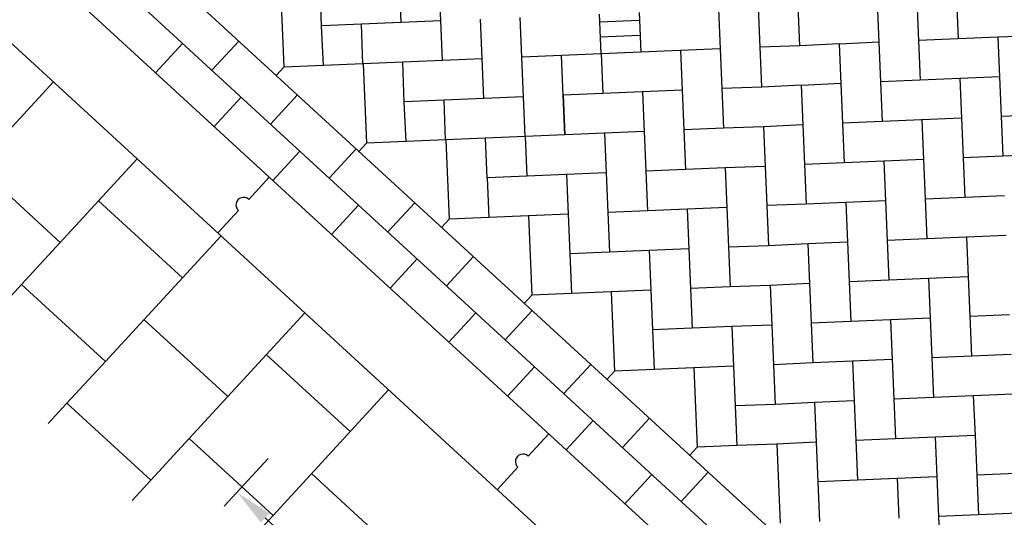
# Model space of a CAD drawing. Header units: metres. Extents: x 111546 to 149831, y 498798 to 507863.
# Tile 105 of 256: x 113039.12 to 113041.71, y 500888.84 to 500890.15. Entities that reach past the tile are written whole.
import ezdxf

# ---------------------------------------------------------------- set-up
doc = ezdxf.new("R2010")
doc.units = ezdxf.units.M
for name, color, linetype in [('0-maatvoering', 3, 'Continuous'), ('3-arcering witte steen', 3, 'Continuous'), ('3-opsluiting', 2, 'Continuous'), ('3-steen', 3, 'Continuous'), ('3-tegels', 3, 'Continuous')]:
    doc.layers.add(name, color=color, linetype=linetype)
doc.styles.add('Zaanstad', font='ARIALN.TTF')
doc.dimstyles.new('1-50', dxfattribs={"dimtxt": 0.1, "dimasz": 0.1, "dimexe": 0.05, "dimexo": 0.05, "dimgap": 0.025, "dimtad": 1, "dimzin": 0, "dimdsep": 46, "dimtxsty": 'Zaanstad', "dimcen": 0, "dimclrd": 256, "dimclre": 256, "dimclrt": 256, "dimadec": 0, "dimazin": 0, "dimtfac": 1, "dimtofl": 0, "dimtmove": 0, "dimatfit": 3, "dimfxl": 1, "dimtfill": 1, "dimtolj": 1, "dimtzin": 0, "dimlwd": -1, "dimlwe": -1, "dimarcsym": 0})

# ---------------------------------------------------------------- blocks, each defined once
blk = doc.blocks.new('*D610')
at = {"layer": '0-maatvoering', "transparency": 16777216}
for p, q in [((113039.7711, 500888.9928), (113039.6554, 500888.867)), ((113039.7629, 500888.8361), (113041.4563, 500887.2797)), ((113041.6117, 500887.3011), (113041.4961, 500887.1752))]:
    blk.add_line(p, q, dxfattribs=at)
for points in [[(113039.7742, 500888.8484), (113039.7516, 500888.8238), (113039.6893, 500888.9038)], [(113041.4676, 500887.292), (113041.445, 500887.2674), (113041.5299, 500887.212)]]:
    blk.add_solid(points, dxfattribs=at)
at = {"layer": 'Defpoints', "color": 0, "transparency": 16777216}
for p in [(113039.8049, 500889.0296), (113041.6456, 500887.3379), (113041.5299, 500887.212)]:
    blk.add_point(p, dxfattribs=at)
at = {"layer": '0-maatvoering', "transparency": 16777216, "insert": (113040.6611, 500888.1139), "char_height": 0.1, "attachment_point": 5, "rotation": 317.4144, "style": 'Zaanstad', "bg_fill": 3, "box_fill_scale": 1.1, "bg_fill_color": 9, "bg_fill_true_color": 13158600, "bg_fill_transparency": 0}
blk.add_mtext('\\A1;minimaal 2.50', dxfattribs=at)
blk = doc.blocks.new('*D611')
at = {"layer": '0-maatvoering', "transparency": 16777216}
for p, q in [((113038.0916, 500889.0274), (113038.4257, 500889.391)), ((113038.4655, 500889.2865), (113039.246, 500888.5692)), ((113039.0193, 500888.1748), (113039.3534, 500888.5384))]:
    blk.add_line(p, q, dxfattribs=at)
for points in [[(113038.4768, 500889.2988), (113038.4542, 500889.2743), (113038.3919, 500889.3542)], [(113039.2572, 500888.5815), (113039.2347, 500888.557), (113039.3196, 500888.5016)]]:
    blk.add_solid(points, dxfattribs=at)
at = {"layer": 'Defpoints', "color": 0, "transparency": 16777216}
for p in [(113038.0577, 500888.9906), (113039.3196, 500888.5016), (113038.9854, 500888.138)]:
    blk.add_point(p, dxfattribs=at)
at = {"layer": '0-maatvoering', "transparency": 16777216, "insert": (113038.9072, 500888.9839), "char_height": 0.1, "attachment_point": 5, "rotation": 317.4144, "style": 'Zaanstad', "bg_fill": 3, "box_fill_scale": 1.1, "bg_fill_color": 9, "bg_fill_true_color": 13158600, "bg_fill_transparency": 0}
blk.add_mtext('\\A1;1.26', dxfattribs=at)

msp = doc.modelspace()

# ---------------------------------------------------------------- linework, layer by layer
at = {"layer": '3-arcering witte steen'}
for p, q in [((113040.6442, 500890.1446), (113040.7487, 500890.149)), ((113040.6459, 500890.1047), (113040.7504, 500890.1091))]:
    msp.add_line(p, q, dxfattribs=at)
at = {"layer": '3-opsluiting'}
for p, q in [((113038.5606, 500890.85), (113042.4081, 500887.3138)), ((113038.4252, 500890.7027), (113042.2728, 500887.1665)), ((113039.7198, 500889.6759), (113039.774, 500889.7348)), ((113039.6386, 500889.5876), (113039.6927, 500889.6465)), ((113040.4561, 500888.9992), (113040.5102, 500889.0581)), ((113040.3749, 500888.9109), (113040.429, 500888.9698))]:
    msp.add_line(p, q, dxfattribs=at)
for centre in [(113039.7062, 500889.6613), (113040.4425, 500888.9846)]:
    msp.add_arc(centre, 0.02, 47.1284, 227.7004, dxfattribs=at)
at = {"layer": '3-steen'}
for p, q in [((113038.6212, 500891.0796), (113042.5502, 500887.4684)), ((113038.6316, 500890.9273), (113042.4792, 500887.3911)), ((113040.2258, 500890.1467), (113040.2214, 500890.2512)), ((113039.8032, 500890.2336), (113039.8076, 500890.129)), ((113039.9115, 500890.1327), (113039.9077, 500890.238)), ((113040.1213, 500890.1423), (113040.1168, 500890.2468)), ((113041.4805, 500890.1996), (113041.4849, 500890.095)), ((113041.5851, 500890.204), (113041.5895, 500890.0994)), ((113040.9577, 500890.1775), (113040.9621, 500890.073)), ((113041.0623, 500890.1819), (113041.0667, 500890.0774)), ((113041.1668, 500890.1863), (113041.1713, 500890.0818)), ((113041.376, 500890.1952), (113041.3804, 500890.0906)), ((113040.3348, 500890.0465), (113040.3304, 500890.1511)), ((113040.4393, 500890.0509), (113040.4349, 500890.1555)), ((113040.6485, 500890.0597), (113040.6441, 500890.1643)), ((113040.7486, 500890.1687), (113040.753, 500890.0641)), ((113039.8076, 500890.129), (113039.812, 500890.0245)), ((113039.9165, 500890.0289), (113039.9115, 500890.1327)), ((113040.0167, 500890.1378), (113039.9121, 500890.1334)), ((113040.1213, 500890.1423), (113040.0167, 500890.1378)), ((113040.0204, 500890.0325), (113040.0167, 500890.1378)), ((113040.2258, 500890.1467), (113040.1213, 500890.1423)), ((113040.2302, 500890.0421), (113040.2258, 500890.1467)), ((113041.5895, 500890.0994), (113041.4849, 500890.095)), ((113041.694, 500890.1038), (113041.5895, 500890.0994)), ((113041.7986, 500890.1082), (113041.694, 500890.1038)), ((113041.694, 500890.1038), (113041.6985, 500889.9993)), ((113039.4743, 500890.0102), (113039.5453, 500890.0875)), ((113039.6227, 500890.0165), (113039.6937, 500890.0938)), ((113040.9621, 500890.073), (113040.8576, 500890.0686)), ((113040.9621, 500890.073), (113040.9665, 500889.9684)), ((113041.172, 500890.0811), (113041.0667, 500890.0774)), ((113041.0667, 500890.0774), (113041.0711, 500889.9728)), ((113041.2758, 500890.0862), (113041.172, 500890.0811)), ((113041.2758, 500890.0862), (113041.2802, 500889.9816)), ((113041.3804, 500890.0906), (113041.2765, 500890.0855)), ((113041.3804, 500890.0906), (113041.3848, 500889.986)), ((113041.4849, 500890.095), (113041.4893, 500889.9904)), ((113040.3348, 500890.0465), (113040.2302, 500890.0421)), ((113040.3392, 500889.942), (113040.3348, 500890.0465)), ((113040.5439, 500890.0553), (113040.4393, 500890.0509)), ((113040.4437, 500889.9464), (113040.4393, 500890.0509)), ((113040.6485, 500890.0597), (113040.5439, 500890.0553)), ((113040.5483, 500889.9508), (113040.5439, 500890.0553)), ((113040.753, 500890.0641), (113040.6485, 500890.0597)), ((113040.6485, 500890.0597), (113040.6529, 500889.9552)), ((113040.8576, 500890.0686), (113040.753, 500890.0641)), ((113040.8576, 500890.0686), (113040.862, 500889.964)), ((113039.7924, 500890.0031), (113039.812, 500890.0245)), ((113039.9165, 500890.0289), (113039.812, 500890.0245)), ((113040.0211, 500890.0333), (113039.9165, 500890.0289)), ((113040.1257, 500890.0377), (113040.0211, 500890.0333)), ((113040.0211, 500890.0333), (113040.0255, 500889.9287)), ((113040.2302, 500890.0421), (113040.1257, 500890.0377)), ((113040.1294, 500889.9324), (113040.1257, 500890.0377)), ((113041.5939, 500889.9949), (113041.4893, 500889.9904)), ((113041.6985, 500889.9993), (113041.5939, 500889.9949)), ((113041.5939, 500889.9949), (113041.5983, 500889.8903)), ((113041.6985, 500889.9993), (113041.7029, 500889.8947)), ((113041.0718, 500889.9721), (113040.9665, 500889.9684)), ((113040.9665, 500889.9684), (113040.971, 500889.8638)), ((113041.1757, 500889.9772), (113041.0718, 500889.9721)), ((113041.1757, 500889.9772), (113041.1801, 500889.8727)), ((113041.2802, 500889.9816), (113041.1764, 500889.9765)), ((113041.2802, 500889.9816), (113041.2846, 500889.8771)), ((113041.4893, 500889.9904), (113041.3848, 500889.986)), ((113041.3848, 500889.986), (113041.3892, 500889.8815)), ((113039.6289, 500889.8681), (113039.7, 500889.9454)), ((113039.7773, 500889.8744), (113039.8483, 500889.9517)), ((113040.3392, 500889.942), (113040.2346, 500889.9375)), ((113040.4437, 500889.9464), (113040.3392, 500889.942)), ((113040.4482, 500889.8418), (113040.4437, 500889.9464)), ((113040.6529, 500889.9552), (113040.5483, 500889.9508)), ((113040.5483, 500889.9508), (113040.5527, 500889.8462)), ((113040.5527, 500889.8462), (113040.5483, 500889.9508)), ((113040.7574, 500889.9596), (113040.6529, 500889.9552)), ((113040.862, 500889.964), (113040.7574, 500889.9596)), ((113040.7574, 500889.9596), (113040.7618, 500889.855)), ((113040.862, 500889.964), (113040.8664, 500889.8594)), ((113040.0255, 500889.9287), (113040.0299, 500889.8242)), ((113040.1345, 500889.8286), (113040.1294, 500889.9324)), ((113040.2346, 500889.9375), (113040.1301, 500889.9331)), ((113040.2384, 500889.8322), (113040.2346, 500889.9375)), ((113041.5983, 500889.8903), (113041.4937, 500889.8859)), ((113041.5983, 500889.8903), (113041.6027, 500889.7857)), ((113041.8074, 500889.8991), (113041.7029, 500889.8947)), ((113041.7029, 500889.8947), (113041.7073, 500889.7901)), ((113040.971, 500889.8638), (113040.8664, 500889.8594)), ((113041.0762, 500889.8676), (113040.971, 500889.8638)), ((113041.1801, 500889.8727), (113041.0762, 500889.8676)), ((113041.0762, 500889.8676), (113041.0807, 500889.763)), ((113041.1801, 500889.8727), (113041.1845, 500889.7681)), ((113041.3892, 500889.8815), (113041.2846, 500889.8771)), ((113041.2846, 500889.8771), (113041.289, 500889.7725)), ((113041.4937, 500889.8859), (113041.3892, 500889.8815)), ((113041.4937, 500889.8859), (113041.4982, 500889.7813)), ((113040.3436, 500889.8374), (113040.239, 500889.833)), ((113040.4482, 500889.8418), (113040.3436, 500889.8374)), ((113040.348, 500889.7328), (113040.3436, 500889.8374)), ((113040.5527, 500889.8462), (113040.4482, 500889.8418)), ((113040.5527, 500889.8462), (113040.4482, 500889.8418)), ((113040.4482, 500889.8418), (113040.4526, 500889.7372)), ((113040.6573, 500889.8506), (113040.5527, 500889.8462)), ((113040.7618, 500889.855), (113040.6573, 500889.8506)), ((113040.6573, 500889.8506), (113040.6617, 500889.7461)), ((113040.7618, 500889.855), (113040.7662, 500889.7505)), ((113040.8664, 500889.8594), (113040.8708, 500889.7549)), ((113040.0103, 500889.8028), (113040.0299, 500889.8242)), ((113040.1345, 500889.8286), (113040.0299, 500889.8242)), ((113040.239, 500889.833), (113040.1345, 500889.8286)), ((113040.239, 500889.833), (113040.2434, 500889.7284)), ((113039.7835, 500889.726), (113039.8546, 500889.8033)), ((113039.9319, 500889.7323), (113040.0029, 500889.8096)), ((113041.7073, 500889.7901), (113041.6027, 500889.7857)), ((113041.6027, 500889.7857), (113041.6071, 500889.6812)), ((113041.8118, 500889.7946), (113041.7073, 500889.7901)), ((113040.9754, 500889.7593), (113040.8708, 500889.7549)), ((113041.0807, 500889.763), (113040.9754, 500889.7593)), ((113040.9754, 500889.7593), (113040.9798, 500889.6547)), ((113041.0807, 500889.763), (113041.085, 500889.6599)), ((113041.289, 500889.7725), (113041.1845, 500889.7681)), ((113041.1845, 500889.7681), (113041.1889, 500889.6635)), ((113041.3936, 500889.7769), (113041.289, 500889.7725)), ((113041.4982, 500889.7813), (113041.3936, 500889.7769)), ((113041.3936, 500889.7769), (113041.398, 500889.6724)), ((113041.4982, 500889.7813), (113041.5026, 500889.6768)), ((113040.4526, 500889.7372), (113040.348, 500889.7328)), ((113040.348, 500889.7328), (113040.3524, 500889.6283)), ((113040.5571, 500889.7417), (113040.4526, 500889.7372)), ((113040.6617, 500889.7461), (113040.5571, 500889.7417)), ((113040.5571, 500889.7417), (113040.5615, 500889.6371)), ((113040.6617, 500889.7461), (113040.6661, 500889.6415)), ((113040.8708, 500889.7549), (113040.7662, 500889.7505)), ((113040.7662, 500889.7505), (113040.7707, 500889.6459)), ((113040.2434, 500889.7284), (113040.2479, 500889.6239)), ((113041.6071, 500889.6812), (113041.5026, 500889.6768)), ((113041.7117, 500889.6856), (113041.6071, 500889.6812)), ((113039.9381, 500889.5839), (113040.0092, 500889.6612)), ((113040.0865, 500889.5902), (113040.1576, 500889.6675)), ((113040.9798, 500889.6547), (113040.8752, 500889.6503)), ((113040.9798, 500889.6547), (113040.9842, 500889.5502)), ((113041.1889, 500889.6635), (113041.085, 500889.6599)), ((113041.085, 500889.6599), (113041.0895, 500889.5539)), ((113041.2934, 500889.668), (113041.1889, 500889.6635)), ((113041.398, 500889.6724), (113041.2934, 500889.668)), ((113041.2934, 500889.668), (113041.2979, 500889.5634)), ((113041.398, 500889.6724), (113041.4024, 500889.5678)), ((113041.5026, 500889.6768), (113041.507, 500889.5722)), ((113040.3524, 500889.6283), (113040.2479, 500889.6239)), ((113040.457, 500889.6327), (113040.3524, 500889.6283)), ((113040.5615, 500889.6371), (113040.457, 500889.6327)), ((113040.457, 500889.6327), (113040.4614, 500889.5281)), ((113040.5615, 500889.6371), (113040.5659, 500889.5325)), ((113040.7707, 500889.6459), (113040.6661, 500889.6415)), ((113040.6661, 500889.6415), (113040.6705, 500889.5369)), ((113040.8752, 500889.6503), (113040.7707, 500889.6459)), ((113040.8752, 500889.6503), (113040.8796, 500889.5458)), ((113040.2282, 500889.6025), (113040.2479, 500889.6239)), ((113041.6115, 500889.5766), (113041.507, 500889.5722)), ((113041.7161, 500889.581), (113041.6115, 500889.5766)), ((113041.6115, 500889.5766), (113041.6159, 500889.4721)), ((113041.0895, 500889.5539), (113040.9842, 500889.5502)), ((113041.1933, 500889.559), (113041.0895, 500889.5539)), ((113041.2979, 500889.5634), (113041.1933, 500889.559)), ((113041.1933, 500889.559), (113041.1977, 500889.4544)), ((113041.2979, 500889.5634), (113041.3023, 500889.4588)), ((113041.507, 500889.5722), (113041.4024, 500889.5678)), ((113041.4024, 500889.5678), (113041.4068, 500889.4632)), ((113040.2411, 500889.4481), (113040.3122, 500889.5254)), ((113040.4614, 500889.5281), (113040.4658, 500889.4236)), ((113040.6705, 500889.5369), (113040.5659, 500889.5325)), ((113040.5659, 500889.5325), (113040.5704, 500889.428)), ((113040.7751, 500889.5413), (113040.6705, 500889.5369)), ((113040.8796, 500889.5458), (113040.7751, 500889.5413)), ((113040.7751, 500889.5413), (113040.7795, 500889.4368)), ((113040.8796, 500889.5458), (113040.884, 500889.4412)), ((113040.9842, 500889.5502), (113040.9886, 500889.4456)), ((113040.0928, 500889.4418), (113040.1638, 500889.5191)), ((113041.0939, 500889.4493), (113040.9886, 500889.4456)), ((113041.1977, 500889.4544), (113041.0939, 500889.4493)), ((113041.0939, 500889.4493), (113041.0983, 500889.3448)), ((113041.1977, 500889.4544), (113041.2021, 500889.3499)), ((113041.4068, 500889.4632), (113041.3023, 500889.4588)), ((113041.3023, 500889.4588), (113041.3067, 500889.3543)), ((113041.5114, 500889.4677), (113041.4068, 500889.4632)), ((113041.6159, 500889.4721), (113041.5114, 500889.4677)), ((113041.5114, 500889.4677), (113041.5158, 500889.3631)), ((113041.6159, 500889.4721), (113041.6203, 500889.3675)), ((113040.4462, 500889.4022), (113040.4658, 500889.4236)), ((113040.5704, 500889.428), (113040.4658, 500889.4236)), ((113040.6749, 500889.4324), (113040.5704, 500889.428)), ((113040.7795, 500889.4368), (113040.6749, 500889.4324)), ((113040.6749, 500889.4324), (113040.6793, 500889.3278)), ((113040.7795, 500889.4368), (113040.7839, 500889.3322)), ((113040.9886, 500889.4456), (113040.884, 500889.4412)), ((113040.884, 500889.4412), (113040.8884, 500889.3366)), ((113040.2474, 500889.2997), (113040.3184, 500889.377)), ((113040.3957, 500889.306), (113040.4668, 500889.3833)), ((113041.7249, 500889.3719), (113041.6203, 500889.3675)), ((113041.0983, 500889.3448), (113040.993, 500889.341)), ((113041.0983, 500889.3448), (113041.1027, 500889.2402)), ((113041.3067, 500889.3543), (113041.2021, 500889.3499)), ((113041.2021, 500889.3499), (113041.2065, 500889.2453)), ((113041.4112, 500889.3587), (113041.3067, 500889.3543)), ((113041.5158, 500889.3631), (113041.4112, 500889.3587)), ((113041.4112, 500889.3587), (113041.4156, 500889.2541)), ((113041.5158, 500889.3631), (113041.5202, 500889.2585)), ((113041.6203, 500889.3675), (113041.6248, 500889.2629)), ((113040.6793, 500889.3278), (113040.6837, 500889.2233)), ((113040.8884, 500889.3366), (113040.7839, 500889.3322)), ((113040.7839, 500889.3322), (113040.7883, 500889.2277)), ((113040.993, 500889.341), (113040.8884, 500889.3366)), ((113040.993, 500889.341), (113040.9974, 500889.2365)), ((113041.7293, 500889.2674), (113041.6248, 500889.2629)), ((113040.5503, 500889.1639), (113040.6214, 500889.2412)), ((113041.2065, 500889.2453), (113041.1027, 500889.2402)), ((113041.1027, 500889.2402), (113041.1071, 500889.1357)), ((113041.3111, 500889.2497), (113041.2065, 500889.2453)), ((113041.4156, 500889.2541), (113041.3111, 500889.2497)), ((113041.3111, 500889.2497), (113041.3155, 500889.1452)), ((113041.4156, 500889.2541), (113041.42, 500889.1496)), ((113041.6248, 500889.2629), (113041.5202, 500889.2585)), ((113041.5202, 500889.2585), (113041.5246, 500889.154)), ((113040.402, 500889.1576), (113040.473, 500889.2349)), ((113040.6641, 500889.2019), (113040.6837, 500889.2233)), ((113040.7883, 500889.2277), (113040.6837, 500889.2233)), ((113040.8928, 500889.2321), (113040.7883, 500889.2277)), ((113040.9974, 500889.2365), (113040.8928, 500889.2321)), ((113040.8928, 500889.2321), (113040.8973, 500889.1275)), ((113040.9974, 500889.2365), (113041.0018, 500889.1319)), ((113041.7337, 500889.1628), (113041.6292, 500889.1584)), ((113041.1071, 500889.1357), (113041.0018, 500889.1319)), ((113041.2109, 500889.1407), (113041.1071, 500889.1357)), ((113041.3155, 500889.1452), (113041.2109, 500889.1407)), ((113041.2109, 500889.1407), (113041.2153, 500889.0362)), ((113041.3155, 500889.1452), (113041.3199, 500889.0406)), ((113041.5246, 500889.154), (113041.42, 500889.1496)), ((113041.42, 500889.1496), (113041.4245, 500889.045)), ((113041.6292, 500889.1584), (113041.5246, 500889.154)), ((113041.6292, 500889.1584), (113041.6336, 500889.0538)), ((113040.8973, 500889.1275), (113040.9017, 500889.023)), ((113041.0018, 500889.1319), (113041.0062, 500889.0274)), ((113040.5566, 500889.0155), (113040.6277, 500889.0928)), ((113040.705, 500889.0217), (113040.776, 500889.0991)), ((113041.2153, 500889.0362), (113041.1115, 500889.0311)), ((113041.2153, 500889.0362), (113041.2197, 500888.9316)), ((113041.4245, 500889.045), (113041.3199, 500889.0406)), ((113041.3199, 500889.0406), (113041.3243, 500888.936)), ((113041.529, 500889.0494), (113041.4245, 500889.045)), ((113041.6336, 500889.0538), (113041.529, 500889.0494)), ((113041.529, 500889.0494), (113041.5334, 500888.9449)), ((113041.6336, 500889.0538), (113041.638, 500888.9493)), ((113040.882, 500889.0016), (113040.9017, 500889.023)), ((113041.0062, 500889.0274), (113040.9017, 500889.023)), ((113041.1115, 500889.0311), (113041.0062, 500889.0274)), ((113041.1115, 500889.0311), (113041.1159, 500888.9265)), ((113040.8596, 500888.8796), (113040.9306, 500888.957)), ((113041.7425, 500888.9537), (113041.638, 500888.9493)), ((113040.7112, 500888.8734), (113040.7823, 500888.9507)), ((113041.3243, 500888.936), (113041.2197, 500888.9316)), ((113041.2197, 500888.9316), (113041.2242, 500888.8271)), ((113041.4289, 500888.9404), (113041.3243, 500888.936)), ((113041.5334, 500888.9449), (113041.4289, 500888.9404)), ((113041.4289, 500888.9404), (113041.4333, 500888.8359)), ((113041.5334, 500888.9449), (113041.5378, 500888.8403)), ((113041.638, 500888.9493), (113041.6424, 500888.8447)), ((113041.1159, 500888.9265), (113041.1203, 500888.8227)), ((113041.6424, 500888.8447), (113041.5378, 500888.8403)), ((113041.5378, 500888.8403), (113041.5422, 500888.7357)), ((113041.747, 500888.8491), (113041.6424, 500888.8447))]:
    msp.add_line(p, q, dxfattribs=at)
at = {"layer": '3-tegels'}
for p, q in [((113038.9004, 500889.6548), (113039.205, 500889.9861)), ((113039.0019, 500889.7653), (113039.2228, 500889.5622)), ((113039.1213, 500889.4518), (113039.4258, 500889.7831)), ((113039.3243, 500889.6727), (113039.5452, 500889.4697)), ((113039.3422, 500889.2488), (113039.6467, 500889.5801)), ((113039.0198, 500889.3414), (113039.1213, 500889.4518)), ((113039.1213, 500889.4518), (113039.3422, 500889.2488)), ((113039.5631, 500889.0458), (113039.8676, 500889.3771)), ((113039.4437, 500889.3592), (113039.6646, 500889.1562)), ((113039.7661, 500889.2667), (113039.987, 500889.0637)), ((113039.2407, 500889.1384), (113039.3422, 500889.2488)), ((113039.784, 500888.8428), (113040.0885, 500889.1741)), ((113039.1916, 500889.085), (113039.2407, 500889.1384)), ((113039.2407, 500889.1384), (113039.4616, 500888.9354)), ((113039.4616, 500888.9354), (113039.5631, 500889.0458)), ((113039.5631, 500889.0458), (113039.784, 500888.8428)), ((113039.4125, 500888.882), (113039.4616, 500888.9354)), ((113039.8855, 500888.9532), (113040.0865, 500888.7685)), ((113039.6825, 500888.7323), (113039.784, 500888.8428))]:
    msp.add_line(p, q, dxfattribs=at)

# ---------------------------------------------------------------- next in the draw order: dimensions: what is measured, and where the dimension line sits
at = {"layer": '0-maatvoering'}
dim = msp.add_aligned_dim(p1=(113038.0577, 500888.9906), p2=(113038.9854, 500888.138), distance=0.4938, dimstyle='1-50', dxfattribs=at)
dim.commit()
dim.dimension.update_dxf_attribs({"geometry": '*D611', "text_midpoint": (113038.9072, 500888.9839)})
dim = msp.add_aligned_dim(p1=(113039.8049, 500889.0296), p2=(113041.6456, 500887.3379), distance=-0.1709, text='minimaal 2.50', dimstyle='1-50', dxfattribs=at)
dim.commit()
dim.dimension.update_dxf_attribs({"geometry": '*D610', "text_midpoint": (113040.6611, 500888.1139)})

# ---------------------------------------------------------------- next in the draw order: texts
at = {"color": 1, "linetype": 'Continuous', "style": 'Zaanstad'}
msp.add_text('%%UPrincipedetail: aanbrengen fundering drempel', height=0.25, rotation=317.4294, dxfattribs=at).set_placement((113036.5081, 500888.803))

doc.saveas('drawing.dxf')
